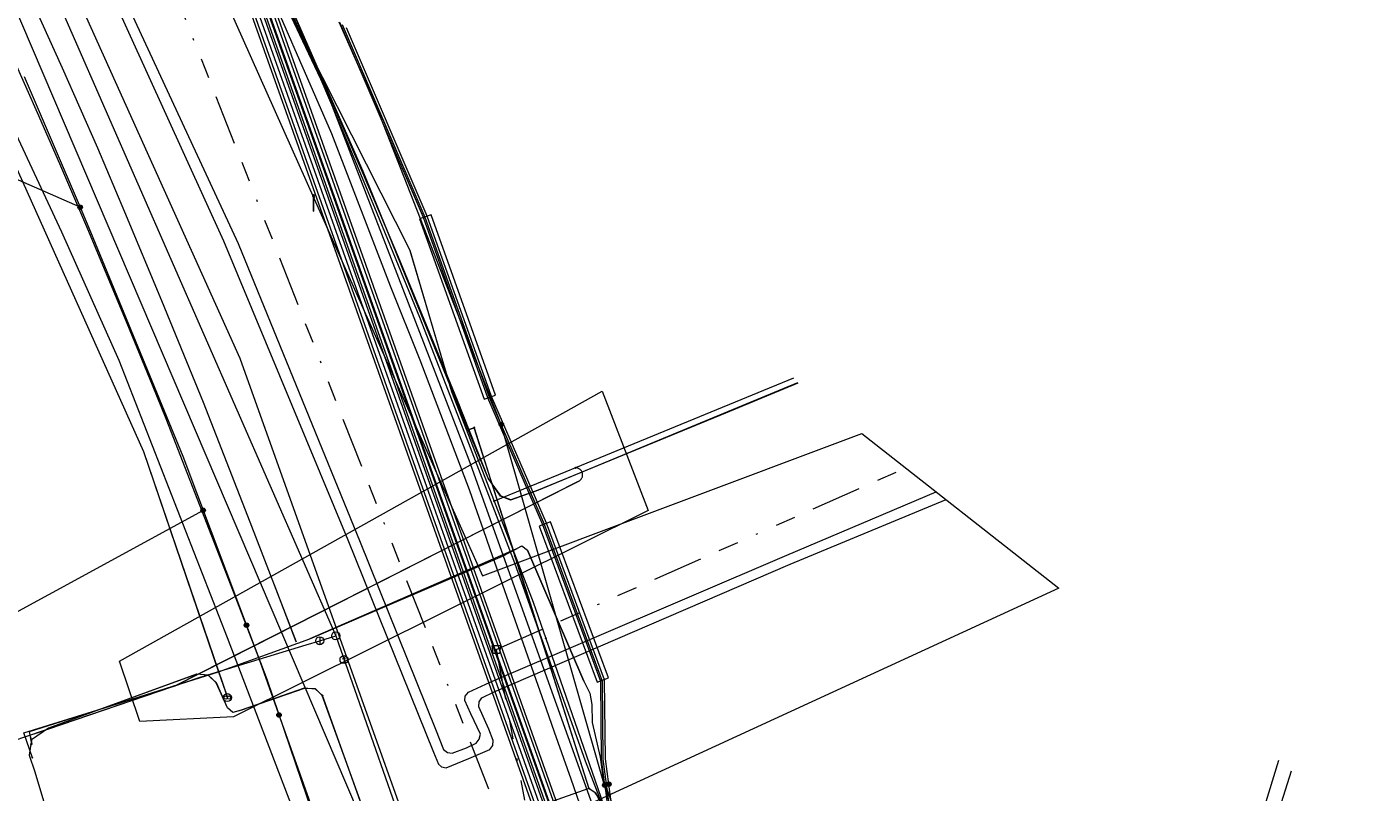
# Model space of a CAD drawing. Header units: metres. Extents: x 151922 to 154458, y 463415 to 464223.
# Tile 162 of 164: x 154232 to 154298, y 463660 to 463698. Entities that reach past the tile are written whole.
import ezdxf
from ezdxf.enums import TextEntityAlignment as Align
from ezdxf.lldxf.tags import DXFTag

# ---------------------------------------------------------------- set-up
doc = ezdxf.new("R2010")
doc.units = ezdxf.units.M
doc.linetypes.add('RI-OVERIG-SO', pattern=[17, 5, -2, 2, -2, 0, -2, 2, -2])
doc.layers.get('0').update_dxf_attribs({"lineweight": 9})
for name, color, linetype, lineweight in [('B-PV-KL-DATA-G', 90, 'KL-DATA-SO', 9), ('B-PV-KL-DATA_DUCT-G', 90, 'Continuous', 9), ('B-PV-KL-DATA_HULPSTUK-S', 90, 'Continuous', 9), ('B-PV-KL-DATA_KABELBED-G', 90, 'Continuous', 9), ('B-PV-KL-DATA_MANTELBUIS-G', 90, 'Continuous', 9), ('B-PV-KL-ET_HS-G', 10, 'KL-HS-SO', 9), ('B-PV-KL-ET_HS_MANTELBUIS-G', 10, 'Continuous', 9), ('B-PV-KL-ET_LS-G', 190, 'KL-LS-SO', 9), ('B-PV-KL-ET_LS-S', 190, 'Continuous', 9), ('B-PV-KL-ET_LS_HULPSTUK-S', 190, 'Continuous', 9), ('B-PV-KL-ET_LS_MANTELBUIS-G', 190, 'Continuous', 9), ('B-PV-KL-ET_MS-G', 130, 'KL-MS-SO', 9), ('B-PV-KL-ET_MS_HULPSTUK-S', 130, 'Continuous', 9), ('B-PV-KL-ET_MS_MANTELBUIS-G', 130, 'Continuous', 9), ('B-PV-KL-GAS_LD-G', 50, 'KL-GAS_LD-SO', 9), ('B-PV-KL-GAS_LD_HULPSTUK-S', 50, 'Continuous', 9), ('B-PV-KL-GAS_LD_MANTELBUIS-G', 50, 'Continuous', 9), ('B-PV-KL-WARMTENET-G', 80, 'KL-WARMTENET-SO', 9), ('B-PV-KL-WATER-G', 170, 'KL-WATER-SO', 9), ('B-PV-OG-INFO-G', 7, 'Continuous', 9), ('B-PV-OG-INFO-GV', 7, 'Continuous', 9), ('B-PV-RI-VRIJVERVAL-G', 210, 'RI-OVERIG-SO', 9), ('B-PV-RI-VRIJVERVAL_HULPSTUK-S', 210, 'Continuous', 9)]:
    doc.layers.add(name, color=color, linetype=linetype, lineweight=lineweight)
doc.styles.add('NLCS-ISO', font='txt')
doc.styles.get("Standard").update_dxf_attribs({"font": 'arial.ttf'})
tags = doc.linetypes.add('KL-DATA-SO', pattern='A,4,-1,[101,NLCS.SHX,S=0.5,R=0,X=0,Y=0],-1,4,-1,["D",Standard,S=1,R=0,X=-0.25,Y=-0.5],-1.5', length=12.5).pattern_tags.tags
tags[18] = DXFTag(74, 10)
tags = doc.linetypes.add('KL-GAS_LD-SO', pattern='A,4,-1,[69,NLCS.SHX,S=0.5,R=0,X=0,Y=0],-1,4,-1,["L",Standard,S=1,R=0,X=0.25,Y=-0.5],-2', length=13).pattern_tags.tags
tags[18] = DXFTag(74, 10)
tags = doc.linetypes.add('KL-HS-SO', pattern='A,4,-1,[103,NLCS.SHX,S=0.75,R=0,X=0,Y=0],-1,4,-1,["H",Standard,S=1,R=0,X=0,Y=-0.5],-2', length=13).pattern_tags.tags
tags[18] = DXFTag(74, 10)
tags = doc.linetypes.add('KL-LS-SO', pattern='A,4,-1,[103,NLCS.SHX,S=0.75,R=0,X=0,Y=0],-1,4,-1,["L",Standard,S=1,R=0,X=0,Y=-0.5],-2', length=13).pattern_tags.tags
tags[18] = DXFTag(74, 10)
tags = doc.linetypes.add('KL-MS-SO', pattern='A,4,-1,[103,NLCS.SHX,S=0.75,R=0,X=0,Y=0],-1,4,-1,["M",Standard,S=1,R=0,X=0,Y=-0.5],-2', length=13).pattern_tags.tags
tags[18] = DXFTag(74, 10)
tags = doc.linetypes.add('KL-WARMTENET-SO', pattern='A,7,-1.5,["WN",Standard,S=1,R=0,X=-0.3,Y=-0.5],-3', length=11.5).pattern_tags.tags
tags[6] = DXFTag(74, 10)
doc.linetypes.add('KL-WATER-SO', pattern='A,7,-0.5,[168,NLCS.SHX,S=0.75,R=0,X=0.75,Y=0],-2', length=9.5)

# ---------------------------------------------------------------- blocks, each defined once
blk = doc.blocks.new('SKL-WTB_HULP_MOF-SO')
at = {"linetype": 'ByBlock', "lineweight": 18}
h = blk.add_hatch(color=0, dxfattribs=at)
h.dxf.hatch_style = 1
h.paths.add_polyline_path([(-0.5625, 0, 1), (0.5625, 0, 1)])
at = {"color": 0, "linetype": 'ByBlock', "lineweight": 18}
blk.add_circle((0, 0), 0.5625, dxfattribs=at)
at = {"color": 0, "linetype": 'ByBlock', "lineweight": 18, "style": 'NLCS-ISO', "flags": 1}
for tag, p in [('TYPE', (1.5, 0)), ('OMSCHRIJVING', (1.5, -3)), ('LABEL', (1.5, -1.5))]:
    blk.add_attdef(tag, p, '', height=1, dxfattribs=at)
blk = doc.blocks.new('SKL-WTB_HULP_AFSLUITER-SO')
at = {"color": 0, "linetype": 'ByBlock', "lineweight": 18}
blk.add_lwpolyline([(0, 0.8), (0, -0.8)], dxfattribs=at)
blk.add_circle((0, 0), 1, dxfattribs=at)
at = {"color": 0, "linetype": 'ByBlock', "lineweight": 18, "style": 'NLCS-ISO', "flags": 1}
for tag, p in [('TYPE', (1.5, 0)), ('OMSCHRIJVING', (1.5, -3)), ('LABEL', (1.5, -1.5))]:
    blk.add_attdef(tag, p, '', height=1, dxfattribs=at)
blk = doc.blocks.new('SKL-WTB_HULP_BLAASGAT-SO')
at = {"color": 0, "linetype": 'ByBlock', "lineweight": 18}
for points in [[(0.4, 0.73), (-0.4, 0.09)], [(-0.4, 0.73), (0.4, 0.09)], [(0, 0.41), (0, -0.87)]]:
    blk.add_lwpolyline(points, dxfattribs=at)
blk.add_circle((0, 0), 1, dxfattribs=at)
at = {"color": 0, "linetype": 'ByBlock', "lineweight": 18, "style": 'NLCS-ISO', "flags": 1}
for tag, p in [('TYPE', (1.5, 0)), ('OMSCHRIJVING', (1.5, -3)), ('LABEL', (1.5, -1.5))]:
    blk.add_attdef(tag, p, '', height=1, dxfattribs=at)
blk = doc.blocks.new('SKL-WTB_HULP_T STUK-SO')
at = {"color": 0, "linetype": 'ByBlock', "lineweight": 18}
blk.add_circle((0, 0), 1, dxfattribs=at)
at = {"color": 0, "linetype": 'ByBlock', "lineweight": -2, "style": 'NLCS-ISO'}
blk.add_text('T', height=1, dxfattribs=at).set_placement((0, 0), align=Align.MIDDLE_CENTER)
at = {"color": 0, "linetype": 'ByBlock', "lineweight": 18, "style": 'NLCS-ISO', "flags": 1}
for tag, p in [('TYPE', (1.5, 0)), ('OMSCHRIJVING', (1.5, -3)), ('LABEL', (1.5, -1.5))]:
    blk.add_attdef(tag, p, '', height=1, dxfattribs=at)
blk = doc.blocks.new('SKL-WTB_HULP_OVERLENGTE-SO')
at = {"color": 0, "linetype": 'ByBlock', "lineweight": 18}
for centre, radius in [((0, 0), 1), ((-0.42, 0), 0.417), ((0.42, 0), 0.417)]:
    blk.add_circle(centre, radius, dxfattribs=at)
at = {"color": 0, "linetype": 'ByBlock', "lineweight": 18, "style": 'NLCS-ISO', "flags": 1}
for tag, p in [('TYPE', (1.5, 0)), ('OMSCHRIJVING', (1.5, -3)), ('LABEL', (1.5, -1.5))]:
    blk.add_attdef(tag, p, '', height=1, dxfattribs=at)
blk = doc.blocks.new('SKL-WTB_HULP_OVERIG-SO')
at = {"color": 0, "linetype": 'ByBlock', "lineweight": 18}
for points in [[(-0.14, 0.14), (0.14, -0.14)], [(0.14, 0.14), (-0.14, -0.14)]]:
    blk.add_lwpolyline(points, dxfattribs=at)
at = {"color": 0, "linetype": 'ByBlock', "lineweight": 18, "style": 'NLCS-ISO', "flags": 1}
for tag, p in [('TYPE', (1.5, 0)), ('OMSCHRIJVING', (1.5, -3)), ('LABEL', (1.5, -1.5))]:
    blk.add_attdef(tag, p, '', height=1, dxfattribs=at)
blk = doc.blocks.new('SRI-HULP_AFVOER_OPVANG-SO')
at = {"color": 0, "linetype": 'ByBlock', "lineweight": 18}
blk.add_lwpolyline([(-0.75, -1), (-1, 1), (1, 1), (0.75, -1)], close=True, dxfattribs=at)
at = {"color": 0, "linetype": 'ByBlock', "lineweight": 18, "style": 'NLCS-ISO', "flags": 1}
for tag, p in [('TYPE', (1.5, 0)), ('OMSCHRIJVING', (1.5, -3)), ('LABEL', (1.5, -1.5))]:
    blk.add_attdef(tag, p, '', height=1, dxfattribs=at)
blk = doc.blocks.new('SKL-ET_LS_MAST-SO')
for p, q in [((-0.05, 2.07), (0.05, 2.07)), ((-0.05, -2), (0.05, -2))]:
    blk.add_line(p, q)
for points in [[(-0.18, 1.76), (-0.22, 1.76), (-0.22, 1.84), (-0.18, 1.84), (-0.18, 1.79)], [(-0.18, 1.49), (-0.22, 1.49), (-0.22, 1.57), (-0.18, 1.57), (-0.18, 1.52)], [(-0.18, 1.79), (-0.05, 1.79)], [(-0.18, 1.76), (-0.05, 1.76)], [(-0.18, 1.52), (-0.05, 1.52)], [(-0.18, 1.49), (-0.05, 1.49)], [(-0.05, -2), (-0.05, 2.07)], [(0.05, -2), (0.05, 2.07)], [(0.18, 1.92), (0.05, 1.92)], [(0.18, 1.89), (0.05, 1.89)], [(0.18, 1.66), (0.05, 1.66)], [(0.18, 1.63), (0.05, 1.63)], [(0.18, 1.39), (0.05, 1.39)], [(0.18, 1.36), (0.05, 1.36)], [(0.18, 1.89), (0.22, 1.89), (0.22, 1.97), (0.18, 1.97), (0.18, 1.92)], [(0.18, 1.63), (0.22, 1.63), (0.22, 1.71), (0.18, 1.71), (0.18, 1.66)], [(0.18, 1.36), (0.22, 1.36), (0.22, 1.44), (0.18, 1.44), (0.18, 1.39)]]:
    blk.add_lwpolyline(points)

msp = doc.modelspace()

# ---------------------------------------------------------------- linework, layer by layer
at = {"layer": 'B-PV-KL-DATA-G', "ltscale": 0.5, "flags": 128}
for points in [[(154219.462, 463716.673), (154220.774, 463714.038), (154237.291, 463677.221), (154241.458, 463665.019)], [(154222.185, 463715.13), (154222.768, 463713.91), (154226.801, 463705.412), (154228.152, 463702.545), (154229.484, 463699.666), (154230.796, 463696.779), (154232.09, 463693.882), (154233.184, 463691.388), (154234.526, 463688.254), (154236.354, 463683.864), (154237.726, 463680.518), (154238.4, 463678.862), (154241.857, 463669.977), (154242.999, 463667.005), (154246.39, 463657.473), (154247.97, 463652.711)], [(154242.34, 463702.175), (154260.827, 463650.13), (154284.007, 463585.15), (154289.146, 463570.797), (154292.354, 463562.67), (154294.721, 463557.167), (154297.624, 463551.098), (154299.423, 463547.636), (154301.531, 463543.836), (154306.276, 463536.203), (154310.038, 463530.531), (154314.798, 463523.876), (154319.281, 463518.121), (154324.16, 463512.208), (154330.138, 463505.559), (154334.91, 463500.619), (154342.443, 463493.459), (154349.773, 463487.088), (154358.435, 463480.291), (154376.015, 463466.307), (154378.758, 463465.333), (154378.978, 463465.226), (154379.11, 463465.128), (154379.243, 463464.991), (154379.335, 463464.859), (154379.419, 463464.684), (154379.472, 463464.494), (154379.488, 463464.356), (154379.481, 463464.16), (154379.445, 463463.986), (154379.35, 463463.76), (154378.973, 463463.085), (154376.674, 463459.977), (154376.131, 463459.288), (154375.567, 463458.862), (154375.122, 463458.994), (154364.332, 463467.826), (154354.895, 463475.496), (154353.193, 463476.995), (154351.081, 463477.824), (154348.972, 463477.003), (154348.442, 463476.54), (154342.157, 463469.739), (154337.335, 463463.964), (154337.207, 463463.544), (154337.807, 463463.035)], [(154243.706, 463701.101), (154243.816, 463700.856), (154245.611, 463696.784), (154247.007, 463693.524), (154248.877, 463689.033), (154250.982, 463683.886), (154253.339, 463677.846), (154255.706, 463671.706), (154259.203, 463661.877), (154262.157, 463654.274), (154262.696, 463652.386), (154263.236, 463649.785), (154263.864, 463647.55), (154263.842, 463647.544), (154271.796, 463621.307), (154273.318, 463616.172), (154275.264, 463609.408), (154277.739, 463601.092), (154283.557, 463584.763), (154286.844, 463574.231), (154295.815, 463568.223)], [(154253.7, 463678.4), (154253.4, 463678.3), (154248.2, 463691.1), (154243.879, 463700.965)], [(154253.426, 463678.288), (154248.2, 463691.1), (154243.879, 463700.965)], [(154269.764, 463680.611), (154266.163, 463679.117), (154256.883, 463675.306), (154255.521, 463674.829), (154255.042, 463674.998), (154254.415, 463675.867), (154252.868, 463679.74), (154249.945, 463686.858), (154248.155, 463691.072), (154243.88, 463700.964)], [(154269.764, 463680.611), (154266.163, 463679.117), (154256.883, 463675.306), (154255.521, 463674.829), (154255.042, 463674.998), (154254.415, 463675.867), (154252.868, 463679.74), (154249.945, 463686.858), (154248.155, 463691.072), (154243.88, 463700.964)], [(154247.159, 463698.386), (154251.253, 463688.844), (154254.448, 463679.909), (154257.177, 463673.618), (154260.058, 463665.824), (154260.092, 463661.964), (154260.483, 463658.99), (154259.908, 463656.458), (154259.922, 463656.158), (154273.302, 463610.992), (154278.613, 463593.854), (154295.268, 463541.428), (154301.751, 463524.933), (154304.199, 463520.152), (154306.001, 463517.204), (154307.289, 463514.814), (154309.336, 463512.823), (154322.361, 463501.415), (154322.946, 463500.992), (154326.319, 463500.004), (154331.548, 463494.543), (154339.94, 463485.621), (154344.549, 463481.969), (154349.362, 463478.125), (154348.81, 463477.138), (154348.372, 463476.612), (154342.235, 463469.971), (154337.245, 463464.013), (154337.09, 463463.513), (154337.337, 463463.051), (154337.903, 463462.587), (154338.025, 463461.314), (154350.801, 463450.546), (154352.003, 463449.387)], [(154269.744, 463680.626), (154256.9, 463675.3), (154255.5, 463674.8), (154255, 463675), (154254.4, 463675.9), (154253.4, 463678.3), (154253.7, 463678.4)], [(154269.744, 463680.626), (154256.9, 463675.3), (154255.5, 463674.8), (154255, 463675), (154254.4, 463675.9), (154253.426, 463678.288)], [(154370.5, 463527.4), (154369.7, 463527.5), (154369, 463527.6), (154363.5, 463531.7), (154361.4, 463533), (154357.8, 463534.7), (154341.8, 463541.2), (154337, 463543.6), (154336.1, 463544.1), (154314.6, 463556.5), (154290, 463570.6), (154283.4, 463588.8), (154281.9, 463590.9), (154279.2, 463599.5), (154275.7, 463611.6), (154268.8, 463634.2), (154262.8, 463651.8), (154260, 463659.9), (154259.7, 463660.3), (154259.4, 463660.5), (154257.3, 463667.1), (154256.4, 463670), (154253.7, 463678.4)], [(154253.7, 463678.4), (154256.372, 463669.978), (154257.287, 463667.112), (154259.394, 463660.509)], [(154370.47, 463527.37), (154369.74, 463527.48), (154369.02, 463527.59), (154363.5, 463531.68), (154361.43, 463533.04), (154357.85, 463534.74), (154341.8, 463541.18), (154336.97, 463543.6), (154336.1, 463544.1), (154314.63, 463556.46), (154289.99, 463570.64), (154283.42, 463588.81), (154281.88, 463590.89), (154279.18, 463599.52), (154275.68, 463611.57), (154271.22, 463626.36), (154268.83, 463634.16), (154262.83, 463651.78), (154259.95, 463659.87), (154259.74, 463660.28), (154259.39, 463660.51), (154255.98, 463659.31), (154248.67, 463655.85), (154248.29, 463656.92), (154248.3, 463659.2), (154246.17, 463665.12), (154245.83, 463665.44), (154245.26, 463665.48), (154242.15, 463664.39), (154241.73, 463664.28), (154241.46, 463664.51), (154240.91, 463665.75), (154240.5, 463666.13), (154239.93, 463666.18), (154232.58, 463663.5), (154231.74, 463662.92), (154231.62, 463662.16), (154231.91, 463661.33), (154235.481, 463649.427), (154210.89, 463642.54)], [(154246.166, 463665.119), (154245.828, 463665.444), (154245.262, 463665.476), (154242.153, 463664.386), (154241.728, 463664.283), (154241.46, 463664.51), (154240.913, 463665.745), (154240.502, 463666.132), (154239.935, 463666.182), (154232.576, 463663.495), (154231.736, 463662.924), (154231.625, 463662.158), (154231.906, 463661.333)], [(154259.394, 463660.509), (154255.981, 463659.312), (154248.674, 463655.852), (154248.287, 463656.925), (154248.303, 463659.196), (154246.166, 463665.119)], [(154283.419, 463588.804), (154281.875, 463590.885), (154279.176, 463599.516), (154275.679, 463611.567), (154268.83, 463634.165), (154262.827, 463651.782), (154259.954, 463659.867), (154259.738, 463660.28), (154259.394, 463660.509)]]:
    msp.add_lwpolyline(points, dxfattribs=at)
at = {"layer": 'B-PV-KL-DATA_DUCT-G', "ltscale": 0.5, "flags": 128}
msp.add_lwpolyline([(154231.684, 463662.656), (154231.75, 463662.715), (154231.642, 463663.339), (154241.023, 463666.292), (154245.548, 463667.935), (154255.114, 463672.025), (154256.067, 463672.541), (154256.34, 463672.333), (154259.149, 463665.837), (154259.438, 463665.241), (154259.542, 463664.673), (154259.557, 463663.785), (154259.947, 463662.066), (154260.109, 463660.978), (154262.99, 463653.059)], dxfattribs=at)
at = {"layer": 'B-PV-KL-DATA_KABELBED-G', "ltscale": 0.5, "flags": 128}
for points in [[(154219.462, 463716.673), (154220.774, 463714.038), (154237.291, 463677.221), (154241.023, 463666.292)], [(154242.714, 463701.949), (154242.767, 463701.832), (154246.618, 463692.984), (154249.54, 463685.436), (154250.998, 463681.765), (154253.45, 463675.328), (154253.734, 463674.521), (154254.148, 463673.345), (154254.48, 463672.4), (154257.275, 463664.461), (154257.67, 463663.32), (154258.494, 463660.985), (154260.364, 463655.597), (154265.683, 463639.883), (154270.552, 463624.857), (154271.659, 463621.52), (154272.947, 463617.286), (154273.159, 463616.57), (154278.683, 463599.138), (154278.71, 463599.054)], [(154243.289, 463701.497), (154250.513, 463687.204), (154252.579, 463680.191), (154254.691, 463674.754)], [(154234.152, 463689.328), (154225.604, 463693.066), (154218.986, 463695.961), (154191.281, 463682.633)], [(154231.374, 463695.812), (154234.152, 463689.328), (154234.673, 463688.111), (154239.248, 463676.994), (154242.79, 463667.585), (154243.415, 463665.924), (154245.403, 463660.1), (154248.883, 463650.027), (154248.923, 463649.912)], [(154250.518, 463687.186), (154252.571, 463680.215)], [(154269.547, 463680.851), (154258.729, 463676.411)], [(154231.784, 463662.039), (154231.365, 463663.269), (154238.864, 463665.595), (154242.79, 463667.585), (154254.148, 463673.345), (154255.059, 463673.807), (154258.868, 463675.739), (154258.896, 463675.752), (154258.923, 463675.768), (154258.948, 463675.786), (154258.972, 463675.806), (154258.994, 463675.828), (154259.014, 463675.852), (154259.031, 463675.878), (154259.046, 463675.905), (154259.059, 463675.934), (154259.069, 463675.963), (154259.077, 463675.993), (154259.081, 463676.024), (154259.083, 463676.055), (154259.082, 463676.086), (154259.079, 463676.117), (154259.072, 463676.148), (154259.063, 463676.178), (154259.052, 463676.206), (154259.038, 463676.234), (154259.021, 463676.26), (154259.002, 463676.285), (154258.981, 463676.308), (154258.958, 463676.329), (154258.934, 463676.348), (154258.907, 463676.365), (154258.88, 463676.379), (154258.851, 463676.391), (154258.821, 463676.4), (154258.791, 463676.406), (154258.76, 463676.41), (154258.729, 463676.411)], [(154258.729, 463676.411), (154258.246, 463676.213), (154254.691, 463674.754)], [(154258.868, 463675.739), (154238.864, 463665.595)], [(154254.691, 463674.754), (154255.059, 463673.807), (154256.636, 463669.748), (154257.257, 463667.955)], [(154240.257, 463674.299), (154217.034, 463661.657)], [(154245.548, 463667.935), (154255.114, 463672.025), (154255.763, 463672.376)], [(154255.763, 463672.376), (154256.067, 463672.541), (154256.34, 463672.333)], [(154256.34, 463672.333), (154259.149, 463665.837)], [(154241.023, 463666.292), (154245.548, 463667.935)], [(154257.258, 463667.953), (154267.026, 463639.776), (154277.398, 463603.617)], [(154231.687, 463663.079), (154231.642, 463663.339), (154240.638, 463666.171)], [(154240.638, 463666.171), (154241.023, 463666.292)], [(154241.023, 463666.292), (154241.458, 463665.019)], [(154259.149, 463665.837), (154259.438, 463665.241), (154259.542, 463664.673), (154259.557, 463663.785), (154259.947, 463662.066), (154260.109, 463660.978), (154262.99, 463653.059), (154268.038, 463638.256), (154268.255, 463637.253), (154270.059, 463631.707), (154271.431, 463626.988), (154271.567, 463626.044), (154271.558, 463625.342), (154272.791, 463621.241), (154273.158, 463620.435), (154276.068, 463611.102), (154278.366, 463602.858), (154278.731, 463602.443), (154279.469, 463600.623), (154282.387, 463588.325), (154283.308, 463585.544)], [(154231.687, 463663.079), (154231.75, 463662.715), (154231.684, 463662.656)], [(154290.951, 463653.218), (154290.952, 463653.22), (154293.622, 463661.921)]]:
    msp.add_lwpolyline(points, dxfattribs=at)
at = {"layer": 'B-PV-KL-DATA_MANTELBUIS-G', "ltscale": 0.5, "flags": 128}
for points in [[(154252.868, 463679.74), (154249.945, 463686.858)], [(154250.518, 463687.186), (154252.571, 463680.215)], [(154250.518, 463687.186), (154252.571, 463680.215)], [(154258.868, 463675.739), (154238.864, 463665.595)], [(154255.763, 463672.376), (154245.548, 463667.935)], [(154259.149, 463665.837), (154256.34, 463672.333)]]:
    msp.add_lwpolyline(points, dxfattribs=at)
at = {"layer": 'B-PV-KL-ET_HS-G', "ltscale": 0.5, "flags": 128}
for points in [[(154241.365, 463702.942), (154241.537, 463702.467), (154260.207, 463649.909), (154283.387, 463584.929), (154288.529, 463570.565), (154291.744, 463562.419), (154294.12, 463556.893), (154297.033, 463550.805), (154298.842, 463547.322), (154300.963, 463543.503), (154305.722, 463535.847), (154309.494, 463530.158), (154314.27, 463523.48), (154318.766, 463517.709), (154323.658, 463511.775), (154329.673, 463505.091), (154358.01, 463479.786), (154375.64, 463465.775), (154378.498, 463464.736), (154378.792, 463464.447), (154378.761, 463464.039), (154378.427, 463463.439), (154376.11, 463460.308), (154373.845, 463457.435), (154373.557, 463456.491), (154373.984, 463455.602), (154377.652, 463452.168), (154379.425, 463450.642)], [(154241.662, 463702.708), (154241.725, 463702.535), (154260.395, 463649.976), (154283.575, 463584.996), (154288.716, 463570.635), (154291.929, 463562.495), (154294.302, 463556.976), (154297.212, 463550.894), (154299.018, 463547.417), (154301.135, 463543.604), (154305.89, 463535.955), (154309.659, 463530.271), (154314.43, 463523.6), (154318.922, 463517.834), (154323.81, 463511.906), (154329.814, 463505.233), (154358.139, 463479.939), (154375.763, 463465.933), (154378.607, 463464.909), (154378.998, 463464.525), (154378.957, 463463.98), (154378.595, 463463.33), (154376.269, 463460.187), (154374.025, 463457.341), (154373.771, 463456.507), (154374.148, 463455.722), (154377.789, 463452.313), (154379.539, 463450.768), (154379.661, 463450.531)], [(154241.958, 463702.475), (154260.583, 463650.043), (154283.763, 463585.063), (154288.903, 463570.705), (154292.114, 463562.571), (154294.484, 463557.059), (154297.391, 463550.983), (154299.194, 463547.512), (154301.307, 463543.705), (154306.058, 463536.063), (154309.824, 463530.384), (154314.59, 463523.72), (154319.078, 463517.959), (154323.962, 463512.037), (154329.955, 463505.375), (154358.268, 463480.092), (154375.886, 463466.091), (154378.716, 463465.082), (154379.204, 463464.603), (154379.153, 463463.921), (154378.763, 463463.221), (154376.428, 463460.066), (154374.205, 463457.247), (154373.985, 463456.523), (154374.312, 463455.842), (154377.926, 463452.458), (154379.902, 463450.667)], [(154242.106, 463702.359), (154260.677, 463650.077), (154283.857, 463585.097), (154288.997, 463570.741), (154292.206, 463562.609), (154294.576, 463557.101), (154297.481, 463551.027), (154299.282, 463547.56), (154301.393, 463543.755), (154306.142, 463536.117), (154309.906, 463530.44), (154314.67, 463523.78), (154319.156, 463518.021), (154324.038, 463512.103), (154330.025, 463505.445), (154358.332, 463480.168), (154375.948, 463466.169), (154378.667, 463465.206), (154379.26, 463464.624), (154379.198, 463463.795), (154378.838, 463463.154), (154376.51, 463460.007), (154374.188, 463457.063), (154374.006, 463456.476), (154374.264, 463455.914), (154378.397, 463452.152), (154381.359, 463449.959)], [(154242.4, 463702.128), (154260.865, 463650.144), (154284.045, 463585.164), (154289.184, 463570.811), (154292.391, 463562.685), (154294.758, 463557.184), (154297.66, 463551.116), (154299.458, 463547.655), (154301.565, 463543.856), (154306.31, 463536.225), (154310.071, 463530.553), (154314.83, 463523.9), (154319.312, 463518.146), (154324.19, 463512.234), (154330.166, 463505.587), (154358.461, 463480.321), (154376.071, 463466.327), (154378.775, 463465.38), (154379.466, 463464.702), (154379.394, 463463.736), (154379.006, 463463.045), (154376.669, 463459.886), (154374.368, 463456.968), (154374.22, 463456.49), (154374.429, 463456.034), (154378.526, 463452.305), (154381.418, 463450.023)], [(154242.694, 463701.896), (154261.053, 463650.211), (154284.233, 463585.231), (154289.371, 463570.881), (154292.576, 463562.761), (154294.94, 463557.267), (154297.839, 463551.205), (154299.634, 463547.75), (154301.737, 463543.957), (154306.478, 463536.333), (154310.236, 463530.666), (154314.99, 463524.02), (154319.468, 463518.271), (154324.342, 463512.365), (154330.307, 463505.729), (154358.59, 463480.474), (154376.196, 463466.483), (154378.883, 463465.554), (154379.672, 463464.78), (154379.59, 463463.677), (154379.174, 463462.936), (154376.828, 463459.765), (154374.548, 463456.873), (154374.434, 463456.504), (154374.594, 463456.154), (154378.655, 463452.458), (154381.561, 463450.217)]]:
    msp.add_lwpolyline(points, dxfattribs=at)
at = {"layer": 'B-PV-KL-ET_HS_MANTELBUIS-G', "ltscale": 0.5, "flags": 128}
for points in [[(154241.141, 463703.118), (154241.395, 463702.417), (154260.065, 463649.859), (154283.245, 463584.878), (154288.388, 463570.512), (154291.605, 463562.361), (154293.984, 463556.832), (154296.899, 463550.737), (154298.709, 463547.252), (154300.833, 463543.426), (154305.595, 463535.766), (154309.371, 463530.072), (154314.149, 463523.391), (154318.649, 463517.615), (154323.545, 463511.678), (154329.566, 463504.984), (154357.913, 463479.671), (154375.544, 463465.66), (154376.29, 463466.6)], [(154376.29, 463466.6), (154358.687, 463480.589), (154330.414, 463505.836), (154324.455, 463512.462), (154319.585, 463518.365), (154315.111, 463524.109), (154310.359, 463530.752), (154306.605, 463536.414), (154301.867, 463544.034), (154299.767, 463547.82), (154297.973, 463551.273), (154295.076, 463557.328), (154292.715, 463562.819), (154289.512, 463570.934), (154284.375, 463585.282), (154261.195, 463650.261), (154242.916, 463701.722)]]:
    msp.add_lwpolyline(points, dxfattribs=at)
at = {"layer": 'B-PV-KL-ET_LS-G', "ltscale": 0.5, "flags": 128}
for points in [[(154251.61, 463638.098), (154248.184, 463648.807), (154244.652, 463659.633), (154241.461, 463667.975), (154236.096, 463681.729), (154233.244, 463688.097), (154224.741, 463706.304), (154220.477, 463716.098)], [(154255.049, 463678.565), (154248.869, 463694.277), (154246.999, 463698.511)], [(154261.406, 463656.328), (154255.049, 463678.565)]]:
    msp.add_lwpolyline(points, dxfattribs=at)
at = {"layer": 'B-PV-KL-ET_LS_MANTELBUIS-G', "ltscale": 0.5, "flags": 128}
for points in [[(154241.141, 463703.118), (154241.395, 463702.417), (154260.065, 463649.859), (154283.245, 463584.878), (154288.388, 463570.512), (154291.605, 463562.361), (154293.984, 463556.832), (154296.899, 463550.737), (154298.709, 463547.252), (154300.833, 463543.426), (154305.595, 463535.766), (154309.371, 463530.072), (154314.149, 463523.391), (154318.649, 463517.615), (154323.545, 463511.678), (154329.566, 463504.984), (154357.913, 463479.671), (154375.544, 463465.66), (154376.29, 463466.6)], [(154376.29, 463466.6), (154358.687, 463480.589), (154330.414, 463505.836), (154324.455, 463512.462), (154319.585, 463518.365), (154315.111, 463524.109), (154310.359, 463530.752), (154306.605, 463536.414), (154301.867, 463544.034), (154299.767, 463547.82), (154297.973, 463551.273), (154295.076, 463557.328), (154292.715, 463562.819), (154289.512, 463570.934), (154284.375, 463585.282), (154261.195, 463650.261), (154242.916, 463701.722)], [(154250.997, 463688.751), (154254.192, 463679.814), (154254.756, 463680.016), (154251.561, 463688.953), (154250.997, 463688.751)], [(154256.924, 463673.522), (154259.798, 463665.786), (154260.36, 463665.994), (154257.486, 463673.73), (154256.924, 463673.522)]]:
    msp.add_lwpolyline(points, dxfattribs=at)
at = {"layer": 'B-PV-KL-ET_MS-G', "ltscale": 0.5, "flags": 128}
for points in [[(154225.262, 463713.387), (154229.269, 463704.94), (154231.287, 463700.599), (154233.259, 463696.239), (154235.009, 463692.271), (154236.362, 463689.109), (154238.198, 463684.701), (154240.257, 463679.668), (154242.575, 463673.729), (154244.87, 463667.775), (154243.78, 463670.637)], [(154243.421, 463701.325), (154246.368, 463695.069), (154253.441, 463676.81), (154263.909, 463647.569), (154286.338, 463574.692), (154320.173, 463552.034), (154338.842, 463539.345), (154340.063, 463538.492), (154342.377, 463536.99), (154344.301, 463535.656), (154344.612, 463535.479), (154345.279, 463535.239), (154345.631, 463535.179), (154346.759, 463535.149), (154347.941, 463535.171), (154348.685, 463535.081), (154349.377, 463534.809), (154367.402, 463520.76)], [(154260.186, 463660.676), (154260.017, 463661.959), (154259.983, 463665.811), (154257.107, 463673.59), (154254.378, 463679.881), (154251.183, 463688.817), (154247.036, 463698.483)], [(154260.381, 463660.725), (154260.217, 463661.974), (154260.161, 463665.906), (154257.294, 463673.659), (154254.564, 463679.947), (154251.371, 463688.885), (154247.364, 463698.224)], [(154375.402, 463452.836), (154378.388, 463455.94), (154378.495, 463456.188), (154378.495, 463456.47), (154378.289, 463456.961), (154369.233, 463464.813), (154360.83, 463471.858), (154352.542, 463477.609), (154349.454, 463478.211), (154344.627, 463482.066), (154340.024, 463485.714), (154331.639, 463494.629), (154326.387, 463500.115), (154323.037, 463501.135), (154322.493, 463501.561), (154309.424, 463512.912), (154307.946, 463514.491), (154307.432, 463515.249), (154306.106, 463517.273), (154304.384, 463520.186), (154301.723, 463525.843), (154299.145, 463532.203), (154296.566, 463538.951), (154295.517, 463541.536), (154292.944, 463549.692), (154288.185, 463564.143), (154284.579, 463575.168), (154260.077, 463656.214), (154260.037, 463656.458), (154260.61, 463658.985), (154260.381, 463660.725)], [(154260.186, 463660.676), (154260.407, 463658.994), (154259.833, 463656.465), (154259.848, 463656.145), (154284.388, 463575.108), (154287.995, 463564.081), (154292.753, 463549.63), (154295.329, 463541.468), (154296.38, 463538.878), (154298.959, 463532.129), (154301.54, 463525.763), (154304.207, 463520.092), (154305.936, 463517.167), (154307.265, 463515.138), (154307.79, 463514.365), (154309.285, 463512.768), (154322.314, 463501.356), (154322.913, 463500.924), (154326.279, 463499.938), (154331.494, 463494.491), (154339.889, 463485.566), (154344.502, 463481.91), (154349.329, 463478.055), (154352.462, 463477.421), (154360.708, 463471.699), (154368.862, 463464.863), (154370.094, 463463.465), (154370.033, 463463.234), (154366.787, 463460.074)]]:
    msp.add_lwpolyline(points, dxfattribs=at)
at = {"layer": 'B-PV-KL-ET_MS_MANTELBUIS-G', "ltscale": 0.5, "flags": 128}
for points in [[(154241.141, 463703.118), (154241.395, 463702.417), (154260.065, 463649.859), (154283.245, 463584.878), (154288.388, 463570.512), (154291.605, 463562.361), (154293.984, 463556.832), (154296.899, 463550.737), (154298.709, 463547.252), (154300.833, 463543.426), (154305.595, 463535.766), (154309.371, 463530.072), (154314.149, 463523.391), (154318.649, 463517.615), (154323.545, 463511.678), (154329.566, 463504.984), (154357.913, 463479.671), (154375.544, 463465.66), (154376.29, 463466.6)], [(154376.29, 463466.6), (154358.687, 463480.589), (154330.414, 463505.836), (154324.455, 463512.462), (154319.585, 463518.365), (154315.111, 463524.109), (154310.359, 463530.752), (154306.605, 463536.414), (154301.867, 463544.034), (154299.767, 463547.82), (154297.973, 463551.273), (154295.076, 463557.328), (154292.715, 463562.819), (154289.512, 463570.934), (154284.375, 463585.282), (154261.195, 463650.261), (154242.916, 463701.722)], [(154250.997, 463688.751), (154254.192, 463679.814), (154254.756, 463680.016), (154251.561, 463688.953), (154250.997, 463688.751)], [(154256.924, 463673.522), (154259.798, 463665.786), (154260.36, 463665.994), (154257.486, 463673.73), (154256.924, 463673.522)]]:
    msp.add_lwpolyline(points, dxfattribs=at)
at = {"layer": 'B-PV-KL-GAS_LD-G', "ltscale": 0.5, "flags": 128}
for points in [[(154228.818, 463709.174), (154246.836, 463668.08)], [(154246.041, 463667.837), (154246.836, 463668.08)], [(154246.836, 463668.08), (154251.158, 463655.757), (154256.953, 463652.917)], [(154230.78, 463662.852), (154240.112, 463666.025), (154245.372, 463667.632)], [(154245.372, 463667.632), (154246.041, 463667.837)]]:
    msp.add_lwpolyline(points, dxfattribs=at)
at = {"layer": 'B-PV-KL-GAS_LD_MANTELBUIS-G', "ltscale": 0.5, "flags": 128}
msp.add_lwpolyline([(154231.88, 463663.226), (154240.112, 463666.025), (154244.015, 463667.218)], dxfattribs=at)
at = {"layer": 'B-PV-KL-WARMTENET-G', "ltscale": 0.5, "flags": 128}
for points in [[(154234.624, 463702.266), (154241.265, 463687.657)], [(154235.259, 463702.035), (154241.987, 463687.532)], [(154241.265, 463687.657), (154247.434, 463672.844)], [(154241.987, 463687.532), (154248.044, 463672.723)], [(154269.208, 463672.083), (154276.618, 463675.221)], [(154269.385, 463671.629), (154277.114, 463674.831)], [(154247.434, 463672.844), (154251.689, 463662.317)], [(154248.044, 463672.723), (154251.781, 463663.453)], [(154254.501, 463665.777), (154269.208, 463672.083)], [(154254.696, 463665.302), (154269.385, 463671.629)], [(154253.414, 463665.284), (154254.501, 463665.777)], [(154253.232, 463664.866), (154253.26, 463665.094)], [(154253.534, 463664.21), (154253.232, 463664.866)], [(154253.26, 463665.094), (154253.414, 463665.284)], [(154253.935, 463664.557), (154253.952, 463664.8)], [(154253.952, 463664.8), (154254.078, 463665.001)], [(154254.078, 463665.001), (154254.696, 463665.302)], [(154254.009, 463663.197), (154253.534, 463664.21)], [(154254.427, 463663.454), (154253.935, 463664.557)], [(154251.781, 463663.453), (154252.184, 463662.446)], [(154254.65, 463662.896), (154254.427, 463663.454)], [(154253.321, 463662.534), (154253.799, 463662.762)], [(154253.799, 463662.762), (154253.956, 463662.951)], [(154253.956, 463662.951), (154254.009, 463663.197)], [(154254.63, 463662.648), (154254.65, 463662.896)], [(154251.689, 463662.317), (154251.933, 463661.719)], [(154252.184, 463662.446), (154252.374, 463662.287)], [(154252.374, 463662.287), (154252.615, 463662.262)], [(154252.615, 463662.262), (154253.321, 463662.534)], [(154253.433, 463661.999), (154254.473, 463662.451)], [(154254.473, 463662.451), (154254.63, 463662.648)], [(154251.933, 463661.719), (154252.083, 463661.577)], [(154252.083, 463661.577), (154252.313, 463661.539)], [(154252.313, 463661.539), (154253.433, 463661.999)]]:
    msp.add_lwpolyline(points, dxfattribs=at)
at = {"layer": 'B-PV-KL-WATER-G', "ltscale": 0.5, "flags": 128}
for points in [[(154229.008, 463710.8), (154242.076, 463681.838), (154251.11, 463656.569)], [(154294.238, 463661.367), (154282.947, 463625.703)]]:
    msp.add_lwpolyline(points, dxfattribs=at)
at = {"layer": 'B-PV-OG-INFO-G', "ltscale": 0.5, "flags": 128}
for points in [[(154241.141, 463703.118), (154241.395, 463702.417), (154260.065, 463649.859), (154283.245, 463584.878), (154288.388, 463570.512), (154291.605, 463562.361), (154293.984, 463556.832), (154296.899, 463550.737), (154298.709, 463547.252), (154300.833, 463543.426), (154305.595, 463535.766), (154309.371, 463530.072), (154314.149, 463523.391), (154318.649, 463517.615), (154323.545, 463511.678), (154329.566, 463504.984), (154357.913, 463479.671), (154375.544, 463465.66), (154376.29, 463466.6)], [(154241.141, 463703.118), (154241.395, 463702.417), (154260.065, 463649.859), (154283.245, 463584.878), (154288.388, 463570.512), (154291.605, 463562.361), (154293.984, 463556.832), (154296.899, 463550.737), (154298.709, 463547.252), (154300.833, 463543.426), (154305.595, 463535.766), (154309.371, 463530.072), (154314.149, 463523.391), (154318.649, 463517.615), (154323.545, 463511.678), (154329.566, 463504.984), (154357.913, 463479.671), (154375.544, 463465.66), (154376.29, 463466.6)], [(154241.141, 463703.118), (154241.395, 463702.417), (154260.065, 463649.859), (154283.245, 463584.878), (154288.388, 463570.512), (154291.605, 463562.361), (154293.984, 463556.832), (154296.899, 463550.737), (154298.709, 463547.252), (154300.833, 463543.426), (154305.595, 463535.766), (154309.371, 463530.072), (154314.149, 463523.391), (154318.649, 463517.615), (154323.545, 463511.678), (154329.566, 463504.984), (154357.913, 463479.671), (154375.544, 463465.66), (154376.29, 463466.6)], [(154376.29, 463466.6), (154358.687, 463480.589), (154330.414, 463505.836), (154324.455, 463512.462), (154319.585, 463518.365), (154315.111, 463524.109), (154310.359, 463530.752), (154306.605, 463536.414), (154301.867, 463544.034), (154299.767, 463547.82), (154297.973, 463551.273), (154295.076, 463557.328), (154292.715, 463562.819), (154289.512, 463570.934), (154284.375, 463585.282), (154261.195, 463650.261), (154242.916, 463701.722)], [(154376.29, 463466.6), (154358.687, 463480.589), (154330.414, 463505.836), (154324.455, 463512.462), (154319.585, 463518.365), (154315.111, 463524.109), (154310.359, 463530.752), (154306.605, 463536.414), (154301.867, 463544.034), (154299.767, 463547.82), (154297.973, 463551.273), (154295.076, 463557.328), (154292.715, 463562.819), (154289.512, 463570.934), (154284.375, 463585.282), (154261.195, 463650.261), (154242.916, 463701.722)], [(154376.29, 463466.6), (154358.687, 463480.589), (154330.414, 463505.836), (154324.455, 463512.462), (154319.585, 463518.365), (154315.111, 463524.109), (154310.359, 463530.752), (154306.605, 463536.414), (154301.867, 463544.034), (154299.767, 463547.82), (154297.973, 463551.273), (154295.076, 463557.328), (154292.715, 463562.819), (154289.512, 463570.934), (154284.375, 463585.282), (154261.195, 463650.261), (154242.916, 463701.722)], [(154260.05, 463680.21), (154262.33, 463674.29), (154241.76, 463664.07), (154237.12, 463663.84), (154236.1, 463666.82), (154260.05, 463680.21)]]:
    msp.add_lwpolyline(points, dxfattribs=at)
at = {"layer": 'B-PV-OG-INFO-GV', "ltscale": 0.5, "flags": 128}
msp.add_lwpolyline([(154272.937, 463678.116), (154282.705, 463670.435), (154258.199, 463659.179), (154248.496, 463658.088), (154224.746, 463713.679), (154235.353, 463707.669), (154239.062, 463704.753), (154254.11, 463671.049)], close=True, dxfattribs=at)
at = {"layer": 'B-PV-RI-VRIJVERVAL-G', "ltscale": 0.5, "flags": 128}
for points in [[(154257.59, 463652.48), (154236.15, 463706.86)], [(154254.8, 463667.4), (154275.112, 463676.406)], [(154254.8, 463667.4), (154257.59, 463652.48)]]:
    msp.add_lwpolyline(points, dxfattribs=at)

# ---------------------------------------------------------------- block references
at = {"layer": 'B-PV-KL-DATA_HULPSTUK-S', "xscale": 0.2, "yscale": 0.2, "zscale": 0.2}
for name, p in [('SKL-WTB_HULP_MOF-SO', (154234.152, 463689.328)), ('SKL-WTB_HULP_OVERIG-SO', (154234.152, 463689.328)), ('SKL-WTB_HULP_OVERIG-SO', (154253.7, 463678.4)), ('SKL-WTB_HULP_OVERIG-SO', (154258.729, 463676.411)), ('SKL-WTB_HULP_OVERIG-SO', (154258.729, 463676.411)), ('SKL-WTB_HULP_OVERIG-SO', (154258.729, 463676.411)), ('SKL-WTB_HULP_OVERIG-SO', (154254.691, 463674.754)), ('SKL-WTB_HULP_OVERIG-SO', (154254.691, 463674.754)), ('SKL-WTB_HULP_OVERIG-SO', (154254.691, 463674.754)), ('SKL-WTB_HULP_MOF-SO', (154240.257, 463674.299)), ('SKL-WTB_HULP_OVERIG-SO', (154240.257, 463674.299)), ('SKL-WTB_HULP_OVERIG-SO', (154255.721, 463672.039)), ('SKL-WTB_HULP_MOF-SO', (154242.405, 463668.608)), ('SKL-WTB_HULP_OVERIG-SO', (154257.257, 463667.955)), ('SKL-WTB_HULP_OVERIG-SO', (154257.258, 463667.953)), ('SKL-WTB_HULP_OVERLENGTE-SO', (154241.458, 463665.019)), ('SKL-WTB_HULP_OVERIG-SO', (154246.167, 463665.12)), ('SKL-WTB_HULP_MOF-SO', (154244.018, 463664.157)), ('SKL-WTB_HULP_OVERIG-SO', (154231.784, 463662.039)), ('SKL-WTB_HULP_OVERIG-SO', (154259.394, 463660.509))]:
    msp.add_blockref(name, p, dxfattribs=at)
at = {"layer": 'B-PV-KL-ET_LS-S', "xscale": 0.2, "yscale": 0.2, "zscale": 0.2}
msp.add_blockref('SKL-ET_LS_MAST-SO', (154245.734, 463689.54), dxfattribs=at)
at = {"layer": 'B-PV-KL-ET_LS_HULPSTUK-S', "xscale": 0.2, "yscale": 0.2, "zscale": 0.2}
msp.add_blockref('SKL-WTB_HULP_MOF-SO', (154255.049, 463678.565), dxfattribs=at)
at = {"layer": 'B-PV-KL-ET_MS_HULPSTUK-S', "xscale": 0.2, "yscale": 0.2, "zscale": 0.2}
for p in [(154260.186, 463660.676), (154260.381, 463660.725)]:
    msp.add_blockref('SKL-WTB_HULP_MOF-SO', p, dxfattribs=at)
at = {"layer": 'B-PV-KL-GAS_LD_HULPSTUK-S', "xscale": 0.2, "yscale": 0.2, "zscale": 0.2}
for name, p in [('SKL-WTB_HULP_AFSLUITER-SO', (154246.041, 463667.837)), ('SKL-WTB_HULP_T STUK-SO', (154246.836, 463668.08)), ('SKL-WTB_HULP_BLAASGAT-SO', (154247.246, 463666.904))]:
    msp.add_blockref(name, p, dxfattribs=at)
at = {"layer": 'B-PV-RI-VRIJVERVAL_HULPSTUK-S', "xscale": 0.2, "yscale": 0.2, "zscale": 0.2}
msp.add_blockref('SRI-HULP_AFVOER_OPVANG-SO', (154254.8, 463667.4), dxfattribs=at)

doc.saveas('drawing.dxf')
